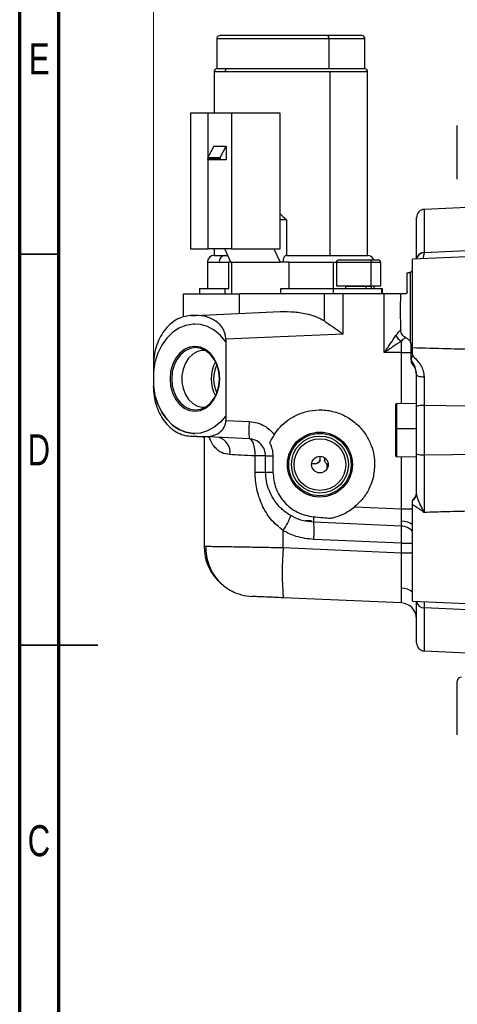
# Model space of a CAD drawing. Header units: inches. Extents: x 0.6 to 16.3, y 0.2 to 11.5.
# Tile 2 of 14: x 0.6 to 2.8, y 4 to 9. Entities that reach past the tile are written whole.
import ezdxf

# ---------------------------------------------------------------- set-up
doc = ezdxf.new("R2010")
doc.units = ezdxf.units.IN
doc.header["$MEASUREMENT"] = 0
doc.styles.add('SLDTEXTSTYLE0', font='TXT', dxfattribs={"width": 0.75})
doc.dimstyles.new('SLDDIMSTYLE3', dxfattribs={"dimtxt": 0.137795, "dimasz": 0.14, "dimexe": 0, "dimexo": 0.0625, "dimgap": 0.034449, "dimtad": 0, "dimdec": 1, "dimlfac": 1.5, "dimrnd": 1e-09, "dimzin": 12, "dimdsep": 46, "dimtxsty": 'SLDTEXTSTYLE0', "dimblk1": 'CLOSED', "dimblk2": 'CLOSED', "dimsah": 1, "dimcen": 0.09, "dimadec": 0, "dimazin": 3, "dimtfac": 1, "dimtdec": 1, "dimtofl": 0, "dimtmove": 0, "dimatfit": 3, "dimldrblk": 'CLOSED', "dimfxl": 0, "dimfrac": 2, "dimtolj": 1, "dimtzin": 12, "dimarcsym": 0})

# ---------------------------------------------------------------- blocks, each defined once
blk = doc.blocks.new('_Closed')
at = {"color": 0, "linetype": 'ByBlock', "lineweight": -2}
for p, q in [((-1, 0.166667), (0, 0)), ((-1, 0.166667), (-1, -0.166667)), ((0, 0), (-1, -0.166667)), ((0, 0), (-1, 0))]:
    blk.add_line(p, q, dxfattribs=at)
blk = doc.blocks.new('_D_9')
at = {"color": 7, "linetype": 'Continuous', "lineweight": 0}
for p, q in [((3.0749, 10.1049), (3.0329, 10.1049)), ((3.0329, 10.1049), (3.0329, 9.8862)), ((3.3803, 10.1049), (3.4223, 10.1049)), ((3.4223, 10.1049), (3.4223, 9.8862)), ((1.2638, 7.2648), (1.2638, 9.9458)), ((4.719, 9.8564), (4.719, 9.9458)), ((1.2638, 9.9064), (2.912, 9.9064)), ((3.0329, 9.8862), (3.0749, 9.8862)), ((3.4223, 9.8862), (3.3803, 9.8862)), ((4.719, 9.9064), (3.5432, 9.9064))]:
    blk.add_line(p, q, dxfattribs=at)
at = {"color": 7, "linetype": 'Continuous', "lineweight": 18, "xscale": 0.14, "yscale": 0.14, "rotation": 180.0000000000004}
blk.add_blockref('_Closed', (1.2638, 9.9064), dxfattribs=at)
at = {"color": 7, "linetype": 'Continuous', "lineweight": 18, "xscale": 0.14, "yscale": 0.14}
blk.add_blockref('_Closed', (4.719, 9.9064), dxfattribs=at)
at = {"color": 7, "linetype": 'Continuous', "lineweight": 18, "char_height": 0.1378, "attachment_point": 1, "style": 'SLDTEXTSTYLE0'}
for s, insert in [('132', (3.0749, 10.0638)), ('5.2', (3.1003, 9.8576))]:
    blk.add_mtext(s, dxfattribs=dict(at, insert=insert))

msp = doc.modelspace()

# ---------------------------------------------------------------- linework, layer by layer
at = {"color": 7, "linetype": 'Continuous', "lineweight": 70}
for p, q in [((0.5906, 0.1969), (0.5906, 11.4961)), ((0.7874, 0.3937), (0.7874, 11.2992))]:
    msp.add_line(p, q, dxfattribs=at)
at = {"color": 7, "linetype": 'Continuous', "lineweight": 25}
for p, q in [((1.5827, 8.8993), (1.5827, 8.7493)), ((2.1476, 8.8993), (2.1476, 8.7493)), ((2.3294, 8.7493), (2.3294, 8.8993)), ((1.5694, 8.733), (1.5694, 8.526)), ((1.6356, 8.7493), (1.5827, 8.7493)), ((2.1544, 8.733), (1.6241, 8.733)), ((2.1476, 8.7493), (1.6356, 8.7493)), ((2.3294, 8.7493), (2.1476, 8.7493)), ((2.1544, 7.8093), (2.1544, 8.733)), ((2.3427, 7.8093), (2.3427, 8.733)), ((1.4514, 8.526), (1.4514, 7.8426)), ((1.5399, 8.526), (1.4514, 8.526)), ((1.6577, 8.526), (1.5399, 8.526)), ((1.6577, 8.526), (1.6577, 7.8426)), ((1.9025, 8.526), (1.6577, 8.526)), ((1.9025, 7.8426), (1.9025, 8.526)), ((2.7947, 8.1939), (2.7947, 8.4639)), ((1.5679, 8.3593), (1.5386, 8.3022)), ((1.5679, 8.3593), (1.6297, 8.3593)), ((1.6005, 8.3022), (1.6297, 8.3593)), ((1.6297, 8.3593), (1.6297, 8.2906)), ((1.5995, 8.2973), (1.5376, 8.2973)), ((1.5386, 8.3022), (1.6005, 8.3022)), ((1.6026, 8.2906), (1.5408, 8.2906)), ((1.6297, 8.2906), (1.6026, 8.2906)), ((2.8816, 8.0521), (2.6276, 8.041)), ((1.934, 7.9893), (1.9025, 7.9893)), ((1.934, 7.9893), (1.934, 7.8093)), ((2.5894, 7.7917), (2.5894, 8.001)), ((1.4514, 7.8426), (1.5399, 7.8426)), ((1.6577, 7.8426), (1.5399, 7.8426)), ((1.5694, 7.8426), (1.5694, 7.8093)), ((1.6547, 7.776), (1.6235, 7.8426)), ((1.6577, 7.8426), (1.9025, 7.8426)), ((1.8708, 7.8426), (1.902, 7.776)), ((1.5694, 7.8093), (1.6241, 7.8093)), ((1.6241, 7.8093), (1.6391, 7.8093)), ((1.934, 7.8093), (2.1544, 7.8093)), ((2.1544, 7.8093), (2.3427, 7.8093)), ((2.1991, 7.7872), (2.3534, 7.7872)), ((2.3534, 7.7872), (2.396, 7.7872)), ((2.8816, 7.8034), (2.5694, 7.7898)), ((2.5694, 7.3451), (2.5694, 7.7898)), ((1.536, 7.776), (1.536, 7.6426)), ((1.5955, 7.776), (1.6431, 7.776)), ((1.6431, 7.6426), (1.6431, 7.776)), ((1.6547, 7.776), (1.6431, 7.776)), ((1.6547, 7.776), (1.902, 7.776)), ((1.6598, 7.616), (1.6598, 7.776)), ((1.917, 7.776), (1.902, 7.776)), ((1.9462, 7.776), (1.917, 7.776)), ((1.9462, 7.776), (2.1715, 7.776)), ((1.9462, 7.776), (1.9462, 7.6426)), ((2.1715, 7.6426), (2.1715, 7.776)), ((2.186, 7.7741), (2.186, 7.656)), ((2.3608, 7.656), (2.3608, 7.7741)), ((2.4091, 7.656), (2.4091, 7.7741)), ((2.5427, 7.626), (2.5427, 7.7213)), ((2.5594, 7.3727), (2.5594, 7.7246)), ((1.496, 7.6426), (1.496, 7.616)), ((1.496, 7.6426), (1.6232, 7.6426)), ((1.6232, 7.6426), (1.6232, 7.616)), ((1.6232, 7.6426), (1.6431, 7.6426)), ((1.9066, 7.616), (1.9066, 7.6426)), ((1.9066, 7.6426), (2.1686, 7.6426)), ((2.1686, 7.6426), (2.1686, 7.616)), ((2.1686, 7.6426), (2.4134, 7.6426)), ((2.186, 7.656), (2.3608, 7.656)), ((2.2319, 7.6534), (2.2319, 7.6426)), ((2.3608, 7.656), (2.4091, 7.656)), ((2.3632, 7.6426), (2.3632, 7.6534)), ((2.376, 7.6426), (2.376, 7.656)), ((2.4134, 7.6426), (2.4134, 7.616)), ((2.4134, 7.6426), (2.416, 7.6426)), ((2.416, 7.616), (2.416, 7.6426)), ((2.416, 7.6426), (2.416, 7.616)), ((1.416, 7.5003), (1.416, 7.616)), ((1.416, 7.616), (1.6971, 7.616)), ((1.6971, 7.5171), (1.6971, 7.616)), ((2.1252, 7.616), (1.6971, 7.616)), ((2.1252, 7.4792), (2.1252, 7.616)), ((2.2195, 7.616), (2.1252, 7.616)), ((2.2195, 7.4134), (2.2195, 7.616)), ((2.4265, 7.616), (2.2195, 7.616)), ((2.4265, 7.3196), (2.4265, 7.616)), ((2.5089, 7.616), (2.4265, 7.616)), ((2.5089, 7.616), (2.5068, 7.5373)), ((2.5327, 7.616), (2.5089, 7.616)), ((1.4769, 7.5074), (1.4511, 7.5063)), ((1.4541, 7.5065), (1.4774, 7.5075)), ((1.4774, 7.5075), (1.9024, 7.5261)), ((1.4729, 7.4636), (1.4729, 7.4636)), ((2.2195, 7.4134), (1.6288, 7.3876)), ((1.6288, 7.3876), (1.6288, 7.3739)), ((1.6288, 7.3739), (1.6288, 7.0021)), ((1.6288, 7.3739), (1.6288, 7.3739)), ((2.5622, 7.3605), (2.5594, 7.3727)), ((2.562, 7.2828), (2.562, 7.3605)), ((2.5694, 7.3123), (2.5694, 7.3451)), ((2.5094, 7.3196), (2.4265, 7.3196)), ((2.5128, 7.3196), (2.5094, 7.3196)), ((2.5694, 7.3123), (2.5688, 7.305)), ((1.2638, 7.2533), (1.2638, 7.2254)), ((2.562, 7.2828), (2.562, 7.2677)), ((1.2638, 7.2254), (1.2638, 7.152)), ((1.2638, 7.2254), (1.2638, 7.2254)), ((2.4889, 7.0642), (2.4827, 7.0581)), ((2.4827, 7.0581), (2.4827, 6.9353)), ((2.5894, 7.0624), (2.4889, 7.0642)), ((2.4889, 7.0642), (2.4889, 6.9356)), ((2.5894, 6.8097), (2.5894, 7.0489)), ((2.6276, 7.0534), (2.6276, 6.8052)), ((1.6288, 7.0021), (1.6288, 6.9777)), ((1.6288, 7.0021), (1.6288, 7.0021)), ((1.6288, 6.9777), (1.7465, 6.9726)), ((1.4511, 6.899), (1.5142, 6.8963)), ((1.5172, 6.896), (1.4541, 6.8988)), ((1.4729, 6.9124), (1.4729, 6.9124)), ((1.5142, 6.8963), (1.5406, 6.8966)), ((1.5194, 6.8959), (1.5194, 6.3451)), ((1.7465, 6.886), (1.5412, 6.895)), ((2.4827, 6.9353), (2.4889, 6.9356)), ((2.4827, 6.9353), (2.4827, 6.8006)), ((2.4889, 6.9356), (2.4889, 6.7944)), ((1.776, 6.7185), (1.776, 6.7994)), ((1.8294, 6.7994), (1.776, 6.7994)), ((1.8294, 6.7994), (1.8661, 6.7994)), ((1.8294, 6.7185), (1.8294, 6.7994)), ((1.8661, 6.7994), (1.8661, 6.7185)), ((2.1043, 6.7781), (2.1043, 6.7976)), ((2.4827, 6.8006), (2.4889, 6.7944)), ((2.4889, 6.7944), (2.5894, 6.7962)), ((2.0748, 6.7593), (2.0612, 6.7593)), ((2.1257, 6.7907), (2.1257, 6.7781)), ((2.1394, 6.7593), (2.1373, 6.7593)), ((2.1394, 6.7362), (2.1394, 6.7593)), ((1.776, 6.7185), (1.8294, 6.7185)), ((1.8294, 6.7185), (1.8661, 6.7185)), ((2.5694, 6.0688), (2.5694, 6.554)), ((2.2776, 6.543), (2.5128, 6.5327)), ((2.0595, 6.4726), (2.0279, 6.4726)), ((2.5128, 6.4461), (2.0716, 6.4654)), ((1.9179, 6.3383), (1.9179, 6.4232)), ((2.5128, 6.3595), (2.0716, 6.3788)), ((2.5128, 6.3123), (2.5128, 6.3595)), ((1.9179, 6.3383), (2.5128, 6.3123)), ((2.5128, 6.0592), (1.9179, 6.0852)), ((2.5694, 6.0688), (2.8816, 6.0552)), ((2.5894, 5.8576), (2.5894, 6.0669)), ((2.6276, 5.8176), (2.8816, 5.8066)), ((2.7947, 5.3947), (2.7947, 5.6647))]:
    msp.add_line(p, q, dxfattribs=at)
at = {"color": 8, "linetype": 'Continuous', "lineweight": 25}
for p, q in [((2.1476, 8.8993), (1.5827, 8.8993)), ((2.3294, 8.8993), (2.1476, 8.8993)), ((1.6241, 8.733), (1.5694, 8.733)), ((2.3427, 8.733), (2.1544, 8.733)), ((1.5399, 8.3047), (1.5399, 8.526)), ((1.5399, 7.8426), (1.5399, 8.2909)), ((2.6276, 8.041), (2.6276, 7.8239)), ((2.6276, 7.8225), (2.6213, 7.792)), ((1.536, 7.776), (1.5955, 7.776)), ((2.1715, 7.776), (2.1862, 7.776)), ((2.3608, 7.7741), (2.186, 7.7741)), ((2.4091, 7.7741), (2.3608, 7.7741)), ((2.3348, 7.6534), (2.2319, 7.6534)), ((2.3348, 7.6426), (2.3348, 7.6534)), ((2.3632, 7.6534), (2.3348, 7.6534)), ((2.536, 7.3939), (2.536, 7.3957)), ((2.5128, 7.0638), (2.5128, 7.3196)), ((2.5894, 6.9355), (2.4889, 6.9356)), ((2.5128, 6.5327), (2.5128, 6.7948)), ((2.5128, 6.5327), (2.5694, 6.5327)), ((2.5128, 6.3595), (2.5694, 6.3595)), ((2.5128, 6.3123), (2.5694, 6.3123)), ((2.6275, 6.0663), (2.6276, 6.0348)), ((2.6276, 6.0348), (2.6276, 5.8176))]:
    msp.add_line(p, q, dxfattribs=at)
at = {"color": 7, "linetype": 'Continuous', "lineweight": 35}
for p, q in [((0.7874, 7.815), (0.5906, 7.815)), ((0.5906, 5.8465), (0.9843, 5.8465)), ((0.7874, 5.8465), (0.5906, 5.8465))]:
    msp.add_line(p, q, dxfattribs=at)
at = {"color": 7, "linetype": 'Continuous', "lineweight": 25, "flags": 128}
for points in [[(2.139, 8.916), (2.1407, 8.9157), (2.1423, 8.9147), (2.1438, 8.9132), (2.1451, 8.9111), (2.1461, 8.9086), (2.1469, 8.9057), (2.1474, 8.9026), (2.1476, 8.8993)], [(1.5408, 8.2906), (1.5401, 8.2908), (1.5396, 8.2911), (1.539, 8.2918), (1.5385, 8.2926), (1.5382, 8.2936), (1.5379, 8.2948), (1.5377, 8.296), (1.5376, 8.2973)], [(1.5995, 8.2973), (1.5995, 8.296), (1.5997, 8.2948), (1.6, 8.2936), (1.6004, 8.2926), (1.6009, 8.2918), (1.6014, 8.2911), (1.602, 8.2908), (1.6026, 8.2906)], [(2.6276, 7.8239), (2.7698, 7.8304), (2.8816, 7.8355)], [(2.3534, 7.7872), (2.3549, 7.787), (2.3563, 7.7862), (2.3575, 7.785), (2.3587, 7.7834), (2.3596, 7.7814), (2.3603, 7.7791), (2.3607, 7.7766), (2.3608, 7.7741)], [(1.4729, 7.4636), (1.4643, 7.4633), (1.4279, 7.4572), (1.3928, 7.443), (1.3602, 7.421), (1.3309, 7.3919), (1.306, 7.3567), (1.2861, 7.3164), (1.2719, 7.2722), (1.2638, 7.2254)], [(1.6288, 7.3739), (1.6017, 7.4063), (1.5708, 7.4322), (1.5369, 7.4506), (1.501, 7.4611), (1.4643, 7.4633), (1.4279, 7.4572), (1.3928, 7.443), (1.3602, 7.421), (1.3309, 7.3919), (1.306, 7.3567), (1.2861, 7.3164), (1.2719, 7.2722), (1.2638, 7.2254)], [(1.5981, 7.188), (1.5949, 7.2243), (1.5857, 7.2589), (1.5708, 7.2898), (1.551, 7.3157), (1.5272, 7.3352), (1.5008, 7.3473), (1.4729, 7.3514), (1.4451, 7.3473), (1.4186, 7.3352), (1.3949, 7.3157), (1.3751, 7.2898), (1.3602, 7.2589), (1.3509, 7.2243), (1.3478, 7.188), (1.3509, 7.1516), (1.3602, 7.1171), (1.3751, 7.0861), (1.3949, 7.0602), (1.4186, 7.0408), (1.4451, 7.0287), (1.4729, 7.0246), (1.5008, 7.0287), (1.5272, 7.0408), (1.551, 7.0602), (1.5708, 7.0861), (1.5857, 7.1171), (1.5949, 7.1516), (1.5981, 7.188)], [(1.5965, 7.188), (1.5935, 7.2229), (1.5846, 7.256), (1.5703, 7.2858), (1.5512, 7.3106), (1.5285, 7.3293), (1.5031, 7.3409), (1.4763, 7.3448), (1.4496, 7.3409), (1.4242, 7.3293), (1.4014, 7.3106), (1.3824, 7.2858), (1.368, 7.256), (1.3592, 7.2229), (1.3561, 7.188), (1.3592, 7.1531), (1.368, 7.1199), (1.3824, 7.0902), (1.4014, 7.0653), (1.4242, 7.0466), (1.4496, 7.035), (1.4763, 7.0311), (1.5031, 7.035), (1.5285, 7.0466), (1.5512, 7.0653), (1.5703, 7.0902), (1.5846, 7.1199), (1.5935, 7.1531), (1.5965, 7.188)], [(1.5257, 7.331), (1.5104, 7.3312), (1.4853, 7.3254), (1.4618, 7.3122), (1.4414, 7.2923), (1.425, 7.2668), (1.4135, 7.237), (1.4076, 7.2046), (1.4076, 7.1713), (1.4135, 7.1389), (1.425, 7.1091), (1.4414, 7.0836), (1.4618, 7.0637), (1.4853, 7.0505), (1.5104, 7.0447), (1.5257, 7.045)], [(2.6274, 7.196), (2.6199, 7.1963), (2.6127, 7.1971), (2.6061, 7.1983), (2.6004, 7.1999), (2.5957, 7.2018), (2.5922, 7.2039), (2.5901, 7.2062), (2.5894, 7.2086)], [(1.2638, 7.1505), (1.2719, 7.1038), (1.2861, 7.0596), (1.306, 7.0192), (1.3309, 6.984), (1.3602, 6.955), (1.3928, 6.933), (1.4279, 6.9187), (1.4643, 6.9126), (1.4729, 6.9124)], [(1.6288, 7.0021), (1.6017, 6.9696), (1.5708, 6.9438), (1.5369, 6.9253), (1.501, 6.9148), (1.4643, 6.9126), (1.4279, 6.9187), (1.3928, 6.933), (1.3602, 6.955), (1.3309, 6.984), (1.306, 7.0192), (1.2861, 7.0596), (1.2719, 7.1038), (1.2638, 7.1505)], [(2.8816, 7.0501), (2.7393, 7.052), (2.6276, 7.0534)], [(1.776, 6.7994), (1.776, 6.8161), (1.7747, 6.8322), (1.7723, 6.8471), (1.7687, 6.8601), (1.7641, 6.8709), (1.7588, 6.879), (1.7528, 6.8841), (1.7465, 6.886)], [(2.6276, 6.8052), (2.7698, 6.8071), (2.8816, 6.8085)], [(2.8816, 6.0232), (2.7393, 6.0297), (2.6276, 6.0348)]]:
    msp.add_lwpolyline(points, dxfattribs=at)
at = {"color": 7, "linetype": 'Continuous', "lineweight": 25}
for radius in [0.1634, 0.1569, 0.1435, 0.1302, 0.0417]:
    msp.add_circle((2.1027, 6.756), radius, dxfattribs=at)
for centre, radius, start, end in [((1.5994, 8.8993), 0.0167, 90, 180), ((2.3127, 8.8993), 0.0167, 0, 90), ((1.586, 8.733), 0.0167, 101.537, 180), ((1.6403, 8.7338), 0.0162, 107.0988, 182.8511), ((2.326, 8.733), 0.0167, 0, 78.463), ((1.5488, 8.2976), 0.0112, 155.3301, 181.3436), ((1.6106, 8.2976), 0.0112, 155.3301, 181.3436), ((2.6294, 8.001), 0.04, 92.5, 180), ((1.5694, 7.776), 0.0333, 90, 180), ((1.6267, 7.7782), 0.0312, 94.6908, 184.0253), ((2.1991, 7.7741), 0.0131, 90, 180), ((2.3427, 7.776), 0.0333, 19.6947, 90), ((2.396, 7.7741), 0.0131, 0, 90), ((2.6255, 7.7876), 0.0363, 86.6163, 173.4838), ((2.6255, 7.7861), 0.0364, 86.745, 173.6514), ((2.2293, 7.6534), 0.00262, 0, 90), ((2.3371, 7.6538), 0.00232, 109.7907, 191.0747), ((2.3658, 7.6534), 0.00262, 90, 180), ((1.4557, 7.4707), 0.0358, 92.502, 97.3556), ((2.5427, 7.4335), 0.0636, 206.0221, 241.9981), ((1.735, 7.188), 0.1801, 151.4469, 208.5531), ((1.7297, 7.188), 0.1627, 154.0668, 205.9332), ((2.5094, 7.2074), 0.08, 0, 48.8774), ((2.6185, 6.9656), 0.0883, 84.0463, 109.2538), ((2.2438, 6.9293), 0.4992, 175.0251, 184.9749), ((1.4557, 6.9346), 0.0358, 262.6444, 267.498), ((1.5188, 6.9318), 0.0358, 262.6444, 267.498), ((1.5426, 6.8965), 0.00207, 177.353, 226.6653), ((1.5738, 6.819), 0.0761, 350.2668, 75.4795), ((2.6185, 6.893), 0.0883, 250.7462, 275.9537), ((2.0743, 6.7926), 0.0333, 270.0015, 334.1625), ((2.5494, 6.6129), 0.04, 300, 0), ((2.5499, 6.6096), 0.0394, 299.538, 359.8695), ((1.4438, 6.718), 0.5582, 328.1256, 336.8442), ((2.1724, 6.4851), 0.1026, 175.2376, 191.0703), ((1.5743, 6.4221), 0.4992, 355.0251, 4.9749), ((2.5094, 6.3662), 0.08, 41.4096, 87.5), ((1.7727, 6.3451), 0.2533, 180, 228.1287), ((3.3716, 6.2117), 1.4593, 175.0251, 184.9749), ((1.7727, 6.3451), 0.2533, 242.5284, 267.5), ((2.5094, 5.9793), 0.08, 0, 87.5), ((2.6255, 6.071), 0.0363, 186.5162, 273.3837), ((2.6294, 5.8576), 0.04, 180, 267.5), ((2.816, 5.6647), 0.0213, 90, 180)]:
    msp.add_arc(centre, radius, start, end, dxfattribs=at)
at = {"color": 8, "linetype": 'Continuous', "lineweight": 25}
for centre in [(2.513, 6.3786), (2.513, 6.0404)]:
    msp.add_arc(centre, 0.0929, 52.6385, 89.2082, dxfattribs=at)
at = {"color": 7, "linetype": 'Continuous', "lineweight": 25}
for points, knots in [([(2.139, 8.916), (2.1199, 8.916), (2.0784, 8.916), (2.0034, 8.916), (1.923, 8.916), (1.8428, 8.916), (1.7689, 8.916), (1.7013, 8.916), (1.6464, 8.916), (1.6122, 8.916), (1.5976, 8.916), (1.6004, 8.916), (1.6009, 8.916)], [0, 0, 0, 0, 0.086033, 0.187267, 0.305133, 0.404611, 0.51251, 0.626856, 0.744722, 0.862588, 0.976934, 1, 1, 1, 1]), ([(2.3111, 8.916), (2.3107, 8.916), (2.3096, 8.916), (2.2869, 8.916), (2.2477, 8.916), (2.1959, 8.916), (2.1569, 8.916), (2.139, 8.916)], [0, 0, 0, 0, 0.173325, 0.376572, 0.617388, 0.824223, 1, 1, 1, 1]), ([(1.9025, 8.0186), (1.9027, 8.0185), (1.9129, 8.0085), (1.9235, 7.9988), (1.934, 7.9893)], [0, 0, 0, 0, 0.0175829, 1, 1, 1, 1]), ([(1.934, 7.8093), (1.9319, 7.8089), (1.9276, 7.808), (1.9229, 7.8019), (1.9199, 7.7952), (1.9183, 7.7893), (1.9172, 7.7828), (1.917, 7.7783), (1.917, 7.776)], [0, 0, 0, 0, 0.249543, 0.498683, 0.624936, 0.748993, 0.874976, 1, 1, 1, 1]), ([(2.5894, 7.7906), (2.5894, 7.7908), (2.5894, 7.7911), (2.5894, 7.7915), (2.5894, 7.7917)], [0, 0, 0, 0, 0.363061, 1, 1, 1, 1]), ([(2.6276, 7.8239), (2.6276, 7.8236), (2.6276, 7.8231), (2.6276, 7.8227), (2.6276, 7.8225)], [0, 0, 0, 0, 0.56, 1, 1, 1, 1]), ([(2.5427, 7.7213), (2.5436, 7.7215), (2.5452, 7.7218), (2.5468, 7.722), (2.5476, 7.7221)], [0, 0, 0, 0, 0.559396, 1, 1, 1, 1]), ([(2.5571, 7.7227), (2.5553, 7.7226), (2.5521, 7.7224), (2.549, 7.7222), (2.5476, 7.7221)], [0, 0, 0, 0, 0.56, 1, 1, 1, 1]), ([(2.5594, 7.7246), (2.5589, 7.7242), (2.5582, 7.7236), (2.5575, 7.723), (2.5571, 7.7227)], [0, 0, 0, 0, 0.559412, 1, 1, 1, 1]), ([(2.5594, 7.7246), (2.5608, 7.7259), (2.5637, 7.7286), (2.5666, 7.7316), (2.5688, 7.7341), (2.5692, 7.7345), (2.5694, 7.7348)], [0, 0, 0, 0, 0.250428, 0.500201, 0.750533, 1, 1, 1, 1]), ([(2.5427, 7.626), (2.5426, 7.6247), (2.5423, 7.6222), (2.5404, 7.6194), (2.5384, 7.6177), (2.5366, 7.6167), (2.5347, 7.6161), (2.5334, 7.616), (2.5327, 7.616)], [0, 0, 0, 0, 0.250135, 0.498766, 0.623599, 0.749016, 0.874639, 1, 1, 1, 1]), ([(2.5068, 7.5373), (2.5069, 7.5293), (2.507, 7.5118), (2.5079, 7.4857), (2.509, 7.4593), (2.5092, 7.4428), (2.5094, 7.4346)], [0, 0, 0, 0, 0.227662, 0.498692, 0.750088, 1, 1, 1, 1]), ([(1.4511, 7.5063), (1.4387, 7.5048), (1.414, 7.5019), (1.3785, 7.486), (1.3459, 7.4621), (1.3175, 7.4305), (1.2941, 7.3923), (1.2769, 7.349), (1.2658, 7.3021), (1.2645, 7.2696), (1.2638, 7.2533)], [0, 0, 0, 0, 0.1248293, 0.2499795, 0.374521, 0.4997847, 0.6243119, 0.7494839, 0.8742689, 1, 1, 1, 1]), ([(1.4774, 7.5075), (1.4773, 7.5075), (1.4771, 7.5075), (1.4769, 7.5074), (1.4769, 7.5074)], [0, 0, 0, 0, 0.560005, 1, 1, 1, 1]), ([(1.6288, 7.3876), (1.6283, 7.3952), (1.6272, 7.4111), (1.6184, 7.4342), (1.6041, 7.4558), (1.5767, 7.4818), (1.5333, 7.5033), (1.4959, 7.506), (1.4769, 7.5074)], [0, 0, 0, 0, 0.089119, 0.187384, 0.298487, 0.423891, 0.707219, 1, 1, 1, 1]), ([(1.9024, 7.5261), (1.9264, 7.5263), (1.9736, 7.5267), (2.0361, 7.5162), (2.0871, 7.501), (2.1133, 7.486), (2.1252, 7.4792)], [0, 0, 0, 0, 0.313884, 0.61594, 0.825484, 1, 1, 1, 1]), ([(2.1252, 7.4792), (2.1323, 7.4743), (2.1474, 7.4641), (2.1709, 7.4477), (2.1953, 7.4305), (2.2114, 7.4191), (2.2195, 7.4134)], [0, 0, 0, 0, 0.233375, 0.499277, 0.748643, 1, 1, 1, 1]), ([(2.4265, 7.3196), (2.4368, 7.3347), (2.4575, 7.3648), (2.4762, 7.392), (2.4856, 7.4056)], [0, 0, 0, 0, 0.500947, 1, 1, 1, 1]), ([(2.4856, 7.4056), (2.4886, 7.4098), (2.4945, 7.4181), (2.5023, 7.4272), (2.5081, 7.4335), (2.5089, 7.4343), (2.5094, 7.4346)], [0, 0, 0, 0, 0.251107, 0.500239, 0.749142, 1, 1, 1, 1]), ([(2.5094, 7.4335), (2.5094, 7.4337), (2.5094, 7.4341), (2.5094, 7.4345), (2.5094, 7.4346)], [0, 0, 0, 0, 0.56, 1, 1, 1, 1]), ([(2.536, 7.3939), (2.5323, 7.396), (2.5247, 7.4003), (2.5167, 7.41), (2.5109, 7.4211), (2.5099, 7.4293), (2.5094, 7.4335)], [0, 0, 0, 0, 0.24948, 0.499964, 0.750011, 1, 1, 1, 1]), ([(2.536, 7.3939), (2.5411, 7.3911), (2.5512, 7.3856), (2.5566, 7.377), (2.5594, 7.3727)], [0, 0, 0, 0, 0.500486, 1, 1, 1, 1]), ([(2.5128, 7.3774), (2.4994, 7.3685), (2.4719, 7.3504), (2.4418, 7.33), (2.4265, 7.3196)], [0, 0, 0, 0, 0.489833, 1, 1, 1, 1]), ([(2.5128, 7.3196), (2.5128, 7.3253), (2.5128, 7.3364), (2.5128, 7.3519), (2.5128, 7.3659), (2.5128, 7.3736), (2.5128, 7.3774)], [0, 0, 0, 0, 0.265416, 0.516231, 0.760596, 1, 1, 1, 1]), ([(2.5694, 7.3451), (2.6276, 7.3436), (2.7317, 7.3408), (2.8358, 7.3381), (2.8816, 7.3368)], [0, 0, 0, 0, 0.56, 1, 1, 1, 1]), ([(2.5688, 7.305), (2.5672, 7.3001), (2.564, 7.2903), (2.5627, 7.2853), (2.562, 7.2828)], [0, 0, 0, 0, 0.499598, 1, 1, 1, 1]), ([(2.5688, 7.305), (2.5837, 7.2899), (2.6058, 7.2674), (2.6243, 7.2283), (2.6264, 7.2067), (2.6274, 7.196)], [0, 0, 0, 0, 0.506069, 0.755094, 1, 1, 1, 1]), ([(2.5894, 7.2086), (2.5873, 7.2228), (2.583, 7.2511), (2.569, 7.2723), (2.562, 7.2828)], [0, 0, 0, 0, 0.498615, 1, 1, 1, 1]), ([(2.5894, 7.0489), (2.5894, 7.0793), (2.5894, 7.1336), (2.5894, 7.1857), (2.5894, 7.2086)], [0, 0, 0, 0, 0.560854, 1, 1, 1, 1]), ([(2.6274, 7.196), (2.6274, 7.1727), (2.6274, 7.126), (2.6276, 7.0776), (2.6276, 7.0534)], [0, 0, 0, 0, 0.498544, 1, 1, 1, 1]), ([(1.2638, 7.152), (1.2638, 7.1517), (1.2638, 7.1512), (1.2638, 7.1507), (1.2638, 7.1505)], [0, 0, 0, 0, 0.560118, 1, 1, 1, 1]), ([(1.2638, 7.1505), (1.2645, 7.1344), (1.266, 7.1021), (1.2772, 7.0556), (1.2944, 7.0125), (1.3177, 6.9746), (1.3461, 6.943), (1.3785, 6.9193), (1.414, 6.9033), (1.4387, 6.9005), (1.4511, 6.899)], [0, 0, 0, 0, 0.124785, 0.249961, 0.374493, 0.499764, 0.624298, 0.749471, 0.874262, 1, 1, 1, 1]), ([(1.8734, 6.9088), (1.8826, 6.9213), (1.9022, 6.9478), (1.9419, 6.9819), (1.9917, 7.0106), (2.0511, 7.0292), (2.1166, 7.0339), (2.1833, 7.0224), (2.2452, 6.995), (2.2972, 6.9547), (2.3363, 6.9063), (2.3618, 6.8548), (2.3759, 6.8044), (2.3775, 6.7715), (2.3783, 6.756)], [0, 0, 0, 0, 0.066275, 0.140262, 0.221834, 0.310194, 0.403736, 0.500095, 0.596442, 0.689951, 0.778268, 0.859798, 0.933749, 1, 1, 1, 1]), ([(1.5406, 6.8966), (1.5534, 6.899), (1.5779, 6.9038), (1.6054, 6.9226), (1.6205, 6.9435), (1.6275, 6.9604), (1.6284, 6.9721), (1.6288, 6.9777)], [0, 0, 0, 0, 0.329933, 0.633506, 0.770141, 0.890797, 1, 1, 1, 1]), ([(1.7465, 6.9726), (1.7599, 6.971), (1.7871, 6.9679), (1.8329, 6.9489), (1.8581, 6.9239), (1.8734, 6.9088)], [0, 0, 0, 0, 0.277815, 0.561806, 1, 1, 1, 1]), ([(1.5412, 6.895), (1.5363, 6.8952), (1.5275, 6.8955), (1.5204, 6.8959), (1.5172, 6.896)], [0, 0, 0, 0, 0.560053, 1, 1, 1, 1]), ([(1.8734, 6.9088), (1.8688, 6.9016), (1.8594, 6.8866), (1.8528, 6.872), (1.8494, 6.8645)], [0, 0, 0, 0, 0.48256, 1, 1, 1, 1]), ([(1.8294, 6.7994), (1.8282, 6.8102), (1.8258, 6.8322), (1.8067, 6.8609), (1.779, 6.8811), (1.757, 6.8844), (1.7465, 6.886)], [0, 0, 0, 0, 0.243212, 0.499394, 0.758914, 1, 1, 1, 1]), ([(1.8494, 6.8645), (1.8542, 6.8542), (1.8639, 6.8336), (1.8653, 6.8108), (1.8661, 6.7994)], [0, 0, 0, 0, 0.498441, 1, 1, 1, 1]), ([(1.776, 6.7994), (1.7518, 6.8007), (1.7057, 6.8031), (1.6672, 6.8051), (1.6488, 6.8061)], [0, 0, 0, 0, 0.523471, 1, 1, 1, 1]), ([(2.5894, 6.6095), (2.5894, 6.6273), (2.5894, 6.6628), (2.5894, 6.7303), (2.5894, 6.7796), (2.5894, 6.8097)], [0, 0, 0, 0, 0.281045, 0.561841, 1, 1, 1, 1]), ([(2.6276, 6.8052), (2.6276, 6.7781), (2.6274, 6.7239), (2.6274, 6.6448), (2.6274, 6.5721), (2.6276, 6.5341), (2.6276, 6.5151)], [0, 0, 0, 0, 0.2497751, 0.5002126, 0.7504845, 1, 1, 1, 1]), ([(2.1043, 6.7781), (2.1026, 6.7752), (2.0992, 6.7694), (2.092, 6.7639), (2.0839, 6.76), (2.0778, 6.7595), (2.0748, 6.7593)], [0, 0, 0, 0, 0.249116, 0.499361, 0.752583, 1, 1, 1, 1]), ([(2.1373, 6.7593), (2.1366, 6.7596), (2.1352, 6.7601), (2.1323, 6.7639), (2.1289, 6.7694), (2.1268, 6.7752), (2.1257, 6.7781)], [0, 0, 0, 0, 0.249928, 0.500197, 0.749674, 1, 1, 1, 1]), ([(2.3783, 6.756), (2.3767, 6.7335), (2.3735, 6.6879), (2.3492, 6.6284), (2.3169, 6.579), (2.2906, 6.5549), (2.2776, 6.543)], [0, 0, 0, 0, 0.276919, 0.560657, 0.782969, 1, 1, 1, 1]), ([(1.9179, 6.4232), (1.8959, 6.4415), (1.852, 6.4781), (1.8089, 6.5521), (1.7811, 6.633), (1.7777, 6.69), (1.776, 6.7185)], [0, 0, 0, 0, 0.249841, 0.49994, 0.750177, 1, 1, 1, 1]), ([(2.0716, 6.4654), (2.0522, 6.4675), (2.0155, 6.4716), (1.9715, 6.4897), (1.94, 6.5085), (1.918, 6.5254), (1.8932, 6.5489), (1.8676, 6.5816), (1.8455, 6.6255), (1.8319, 6.6716), (1.8302, 6.703), (1.8294, 6.7185)], [0, 0, 0, 0, 0.1515, 0.285344, 0.364812, 0.4364, 0.500105, 0.62991, 0.756493, 0.879855, 1, 1, 1, 1]), ([(1.8661, 6.7185), (1.8689, 6.6907), (1.8732, 6.649), (1.8985, 6.5991), (1.9234, 6.5657), (1.9542, 6.5373), (1.9897, 6.5153), (2.0287, 6.4997), (2.0562, 6.4957), (2.0701, 6.4936)], [0, 0, 0, 0, 0.249185, 0.37395, 0.499325, 0.623967, 0.749406, 0.874051, 1, 1, 1, 1]), ([(2.6276, 6.5151), (2.6218, 6.5268), (2.6105, 6.5496), (2.5947, 6.5831), (2.5911, 6.6011), (2.5894, 6.6095)], [0, 0, 0, 0, 0.3641545, 0.7043882, 1, 1, 1, 1]), ([(2.5694, 6.554), (2.5694, 6.5569), (2.5694, 6.5624), (2.5694, 6.5708), (2.5694, 6.5738), (2.5694, 6.5753)], [0, 0, 0, 0, 0.347298, 0.673406, 1, 1, 1, 1]), ([(2.6276, 6.5151), (2.6205, 6.5201), (2.6063, 6.5301), (2.5861, 6.5431), (2.5749, 6.5504), (2.5694, 6.554)], [0, 0, 0, 0, 0.339144, 0.671957, 1, 1, 1, 1]), ([(2.1575, 6.4859), (2.1615, 6.4868), (2.183, 6.4915), (2.2248, 6.5058), (2.2588, 6.5297), (2.2776, 6.543)], [0, 0, 0, 0, 0.09363, 0.499583, 1, 1, 1, 1]), ([(2.5143, 6.4714), (2.5142, 6.4801), (2.5141, 6.4932), (2.5135, 6.5152), (2.5131, 6.5268), (2.5128, 6.5327)], [0, 0, 0, 0, 0.484776, 0.73881, 1, 1, 1, 1]), ([(2.8816, 6.5218), (2.8342, 6.5205), (2.7495, 6.5183), (2.6649, 6.516), (2.6276, 6.5151)], [0, 0, 0, 0, 0.56, 1, 1, 1, 1]), ([(2.0701, 6.4936), (2.0862, 6.4922), (2.1153, 6.4895), (2.1444, 6.487), (2.1575, 6.4859)], [0, 0, 0, 0, 0.552073, 1, 1, 1, 1]), ([(2.5128, 6.4461), (2.5131, 6.4465), (2.5135, 6.4472), (2.5141, 6.4539), (2.5142, 6.4645), (2.5143, 6.4714)], [0, 0, 0, 0, 0.26119, 0.515224, 1, 1, 1, 1]), ([(2.5128, 6.3595), (2.5133, 6.3709), (2.5141, 6.3935), (2.5144, 6.4221), (2.5141, 6.4422), (2.5133, 6.4448), (2.5128, 6.4461)], [0, 0, 0, 0, 0.25, 0.5, 0.75, 1, 1, 1, 1]), ([(2.0716, 6.3788), (2.0414, 6.3822), (1.9875, 6.3882), (1.9391, 6.4125), (1.9179, 6.4232)], [0, 0, 0, 0, 0.560031, 1, 1, 1, 1]), ([(1.5194, 6.3451), (1.5195, 6.3451), (1.5196, 6.3451), (1.5269, 6.345), (1.5272, 6.3449)], [0, 0, 0, 0, 0.9613418, 1, 1, 1, 1]), ([(1.527, 6.345), (1.5278, 6.3286), (1.5294, 6.2965), (1.5422, 6.2514), (1.5607, 6.2119), (1.5891, 6.1711), (1.6267, 6.1355), (1.6581, 6.1196), (1.6715, 6.1128)], [0, 0, 0, 0, 0.161402, 0.317721, 0.465108, 0.600593, 0.828807, 1, 1, 1, 1]), ([(2.5143, 6.1332), (2.5143, 6.1451), (2.5142, 6.1691), (2.5139, 6.2127), (2.5135, 6.2609), (2.5131, 6.295), (2.5128, 6.3123)], [0, 0, 0, 0, 0.239653, 0.48617, 0.739603, 1, 1, 1, 1]), ([(2.5128, 6.0592), (2.5131, 6.0602), (2.5135, 6.0622), (2.5139, 6.078), (2.5142, 6.1011), (2.5143, 6.1226), (2.5143, 6.1332)], [0, 0, 0, 0, 0.260397, 0.51383, 0.760347, 1, 1, 1, 1]), ([(1.9179, 6.0852), (1.9032, 6.0858), (1.8728, 6.0871), (1.8304, 6.089), (1.7931, 6.0906), (1.7667, 6.0918), (1.7633, 6.0919), (1.7616, 6.092)], [0, 0, 0, 0, 0.1774443, 0.3676448, 0.563495, 0.7897925, 1, 1, 1, 1])]:
    msp.add_open_spline(points, degree=3, knots=knots, dxfattribs=at)
at = {"color": 8, "linetype": 'Continuous', "lineweight": 25}
for points, knots in [([(2.5351, 7.3963), (2.5349, 7.3962), (2.5343, 7.3958), (2.5298, 7.3924), (2.5224, 7.3865), (2.516, 7.3804), (2.5128, 7.3774)], [0, 0, 0, 0, 0.1314, 0.420292, 0.709673, 1, 1, 1, 1]), ([(2.5128, 7.3196), (2.5231, 7.3196), (2.5416, 7.3196), (2.5557, 7.3196), (2.562, 7.3196)], [0, 0, 0, 0, 0.55832, 1, 1, 1, 1]), ([(1.6488, 6.8061), (1.6345, 6.8084), (1.6131, 6.8118), (1.5904, 6.8262), (1.5708, 6.8443), (1.5547, 6.8673), (1.5475, 6.8895), (1.545, 6.8971)], [0, 0, 0, 0, 0.283796, 0.424586, 0.569657, 0.85143, 1, 1, 1, 1]), ([(1.5272, 6.3449), (1.5331, 6.3448), (1.5421, 6.3447), (1.5637, 6.3443), (1.5837, 6.344), (1.6074, 6.3436), (1.6391, 6.343), (1.6834, 6.3423), (1.7459, 6.3412), (1.8255, 6.3398), (1.8858, 6.3388), (1.9179, 6.3383)], [0, 0, 0, 0, 0.13545, 0.207397, 0.280267, 0.354059, 0.428773, 0.541273, 0.673994, 0.826912, 1, 1, 1, 1])]:
    msp.add_open_spline(points, degree=3, knots=knots, dxfattribs=at)

# ---------------------------------------------------------------- texts
at = {"color": 7, "linetype": 'Continuous', "lineweight": 0, "char_height": 0.1562, "attachment_point": 2, "style": 'SLDTEXTSTYLE0'}
for s, insert in [('E', (0.6893, 8.877)), ('D', (0.6871, 6.9085)), ('C', (0.6873, 4.94))]:
    msp.add_mtext(s, dxfattribs=dict(at, insert=insert))

# ---------------------------------------------------------------- dimensions: what is measured, and where the dimension line sits
at = {"color": 7, "linetype": 'Continuous', "lineweight": 18}
dim = msp.add_linear_dim(base=(4.719, 9.9064), p1=(1.2638, 7.2254), p2=(4.719, 9.817), dimstyle='SLDDIMSTYLE3', dxfattribs=at)
dim.commit()
dim.dimension.update_dxf_attribs({"geometry": '_D_9', "text_midpoint": (3.2276, 9.9064), "dimtype": 160})

doc.saveas('drawing.dxf')
